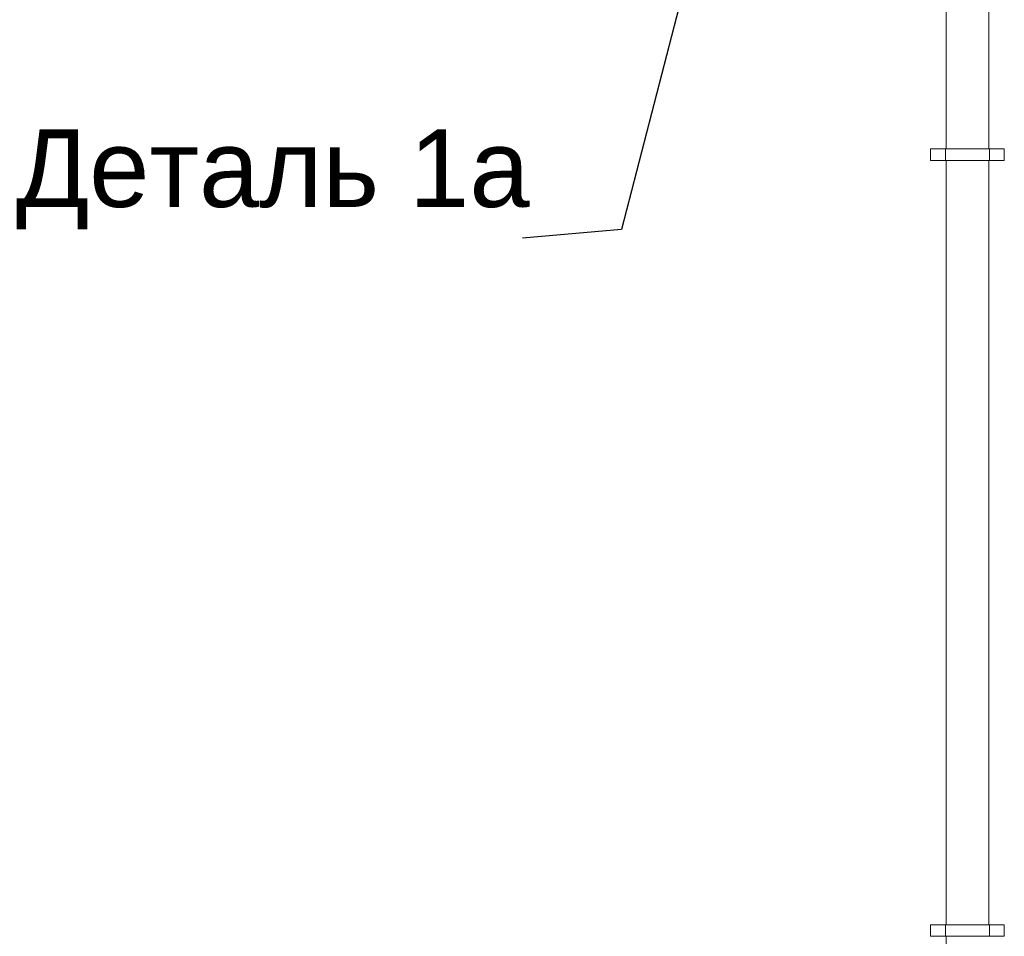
# Model space of a CAD drawing. Header units: millimetres. Extents: x -15683 to 202647, y -7448 to 20513.
# Tile 76 of 114: x 167327 to 169865, y 5917 to 8280. Entities that reach past the tile are written whole.
import ezdxf

# ---------------------------------------------------------------- set-up
doc = ezdxf.new("R2010")
doc.units = ezdxf.units.MM
doc.header["$MEASUREMENT"] = 0
doc.set_wipeout_variables(frame=1)
doc.linetypes.add('Wipeout_Contour', pattern=[1000, 0, -1000])
doc.layers.add('Аннотация - Выносная Надпись.Фасад фрагмент_Ном._пера__1', color=7, linetype='Continuous', lineweight=15)
doc.layers.add('Новый_1 ВОДОСТОК_Ном._пера__120', color=7, linetype='Continuous', lineweight=5)
doc.layers.add('Новый_1 ВОДОСТОК', color=7, linetype='Continuous')
doc.styles.add('СГЕНЕРИР_СТИЛЬ_1', font='arial.ttf')
doc.dimstyles.new('СГЕНЕРИР_СТИЛЬ__2', dxfattribs={"dimtxt": 0.18, "dimasz": 182.4, "dimexe": 0.18, "dimexo": 0.0625, "dimgap": 0, "dimtad": 0, "dimtih": 1, "dimtoh": 1, "dimdec": 4, "dimzin": 0, "dimdsep": 46, "dimcen": 0.09, "dimadec": 0, "dimazin": 0, "dimtfac": 1, "dimtdec": 4, "dimtmove": 0, "dimatfit": 3, "dimldrblk": 'ARROWHEAD_11', "dimfxl": 1, "dimtolj": 1, "dimtzin": 0, "dimarcsym": 0})

# ---------------------------------------------------------------- blocks, each defined once
blk = doc.blocks.new('Элемент Разреза_354_3', base_point=(140863.2, -2680.3))
at = {"layer": 'Новый_1 ВОДОСТОК_Ном._пера__120', "color": 7, "linetype": 'Continuous', "lineweight": 5}
for p, q in [((169715.4, 8542.9), (169715.4, 7946.6)), ((169825.4, 8542.9), (169825.4, 7946.6)), ((169675.4, 7946.6), (169713.4, 7946.6)), ((169675.4, 7916.6), (169675.4, 7946.6)), ((169713.4, 7946.6), (169717.8, 7946.6)), ((169713.4, 7916.6), (169713.4, 7946.6)), ((169717.8, 7946.6), (169730.1, 7946.6)), ((169730.1, 7946.6), (169748.6, 7946.6)), ((169748.6, 7946.6), (169770.4, 7946.6)), ((169770.4, 7946.6), (169792.2, 7946.6)), ((169792.2, 7946.6), (169810.7, 7946.6)), ((169810.7, 7946.6), (169823.1, 7946.6)), ((169823.1, 7946.6), (169827.4, 7946.6)), ((169827.4, 7946.6), (169865.4, 7946.6)), ((169827.4, 7916.6), (169827.4, 7946.6)), ((169865.4, 7916.6), (169865.4, 7946.6)), ((169675.4, 7916.6), (169713.4, 7916.6)), ((169713.4, 7916.6), (169717.8, 7916.6)), ((169715.4, 7916.6), (169715.4, 5946.6)), ((169717.8, 7916.6), (169730.1, 7916.6)), ((169730.1, 7916.6), (169748.6, 7916.6)), ((169748.6, 7916.6), (169770.4, 7916.6)), ((169770.4, 7916.6), (169792.2, 7916.6)), ((169792.2, 7916.6), (169810.7, 7916.6)), ((169810.7, 7916.6), (169823.1, 7916.6)), ((169823.1, 7916.6), (169827.4, 7916.6)), ((169825.4, 7916.6), (169825.4, 5946.6)), ((169827.4, 7916.6), (169865.4, 7916.6)), ((169675.4, 5946.6), (169713.4, 5946.6)), ((169675.4, 5916.6), (169675.4, 5946.6)), ((169713.4, 5946.6), (169717.8, 5946.6)), ((169713.4, 5916.6), (169713.4, 5946.6)), ((169717.8, 5946.6), (169730.1, 5946.6)), ((169730.1, 5946.6), (169748.6, 5946.6)), ((169748.6, 5946.6), (169770.4, 5946.6)), ((169770.4, 5946.6), (169792.2, 5946.6)), ((169792.2, 5946.6), (169810.7, 5946.6)), ((169810.7, 5946.6), (169823.1, 5946.6)), ((169823.1, 5946.6), (169827.4, 5946.6)), ((169827.4, 5946.6), (169865.4, 5946.6)), ((169827.4, 5916.6), (169827.4, 5946.6)), ((169865.4, 5916.6), (169865.4, 5946.6)), ((169675.4, 5916.6), (169713.4, 5916.6)), ((169713.4, 5916.6), (169717.8, 5916.6)), ((169715.4, 5916.6), (169715.4, 3946.6)), ((169717.8, 5916.6), (169730.1, 5916.6)), ((169730.1, 5916.6), (169748.6, 5916.6)), ((169748.6, 5916.6), (169770.4, 5916.6)), ((169770.4, 5916.6), (169792.2, 5916.6)), ((169792.2, 5916.6), (169810.7, 5916.6)), ((169810.7, 5916.6), (169823.1, 5916.6)), ((169823.1, 5916.6), (169827.4, 5916.6)), ((169827.4, 5916.6), (169865.4, 5916.6))]:
    blk.add_line(p, q, dxfattribs=at)
blk = doc.blocks.new('ARROWHEAD_11')
at = {"color": 0, "linetype": 'Continuous', "lineweight": 0}
blk.add_line((0, 0), (-1, 0), dxfattribs=at)
at = {"color": 0, "linetype": 'Continuous', "lineweight": 0, "const_width": 0.25, "flags": 128}
blk.add_lwpolyline([(-0.125, 0, 1), (0.125, 0, 1)], format="xyb", close=True, dxfattribs=at)

msp = doc.modelspace()

# ---------------------------------------------------------------- block references
at = {"layer": 'Новый_1 ВОДОСТОК', "lineweight": 0}
msp.add_blockref('Элемент Разреза_354_3', (140863.2, -2680.3), dxfattribs=at)

# ---------------------------------------------------------------- wipeouts: each hides what was drawn before it
at = {"color": 7, "linetype": 'Wipeout_Contour', "lineweight": 15, "ltscale": 672655.547642}
msp.add_wipeout([(167335.1, 8030.4), (168623.7, 8030.4), (168623.7, 7716.1), (167335.1, 7716.1)], dxfattribs=at).dxf.layer = 'Аннотация - Выносная Надпись.Фасад фрагмент_Ном._пера__1'

# ---------------------------------------------------------------- next in the draw order: texts
at = {"layer": 'Аннотация - Выносная Надпись.Фасад фрагмент_Ном._пера__1', "color": 7, "linetype": 'Continuous', "lineweight": 15, "insert": (167979.4, 7738.9), "char_height": 200, "attachment_point": 8, "style": 'СГЕНЕРИР_СТИЛЬ_1'}
msp.add_mtext('\\A1;Деталь 1а', dxfattribs=at)

# ---------------------------------------------------------------- next in the draw order: leaders
at = {"layer": 'Аннотация - Выносная Надпись.Фасад фрагмент_Ном._пера__1', "color": 7, "linetype": 'Continuous', "lineweight": 15, "annotation_type": 0, "has_hookline": 1, "hookline_direction": 1, "text_width": 1313.1}
msp.add_leader([(169255.2, 9195), (168878.2, 7738.9), (168623.7, 7716.1)], dimstyle='СГЕНЕРИР_СТИЛЬ__2', dxfattribs=at)

doc.saveas('drawing.dxf')
